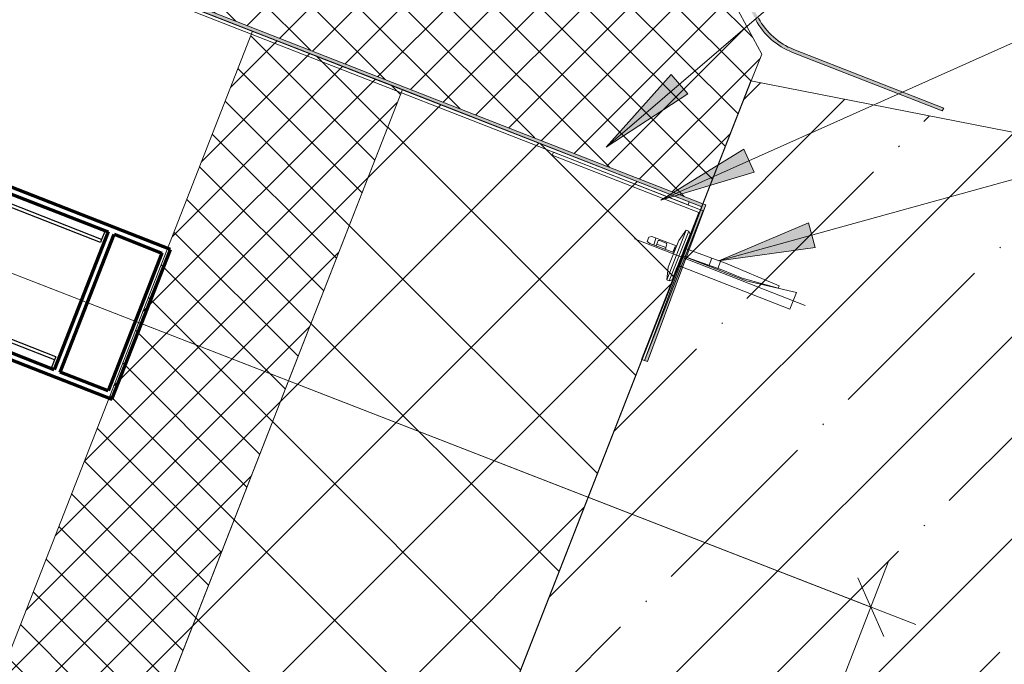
# Model space of a CAD drawing. Header units: millimetres. Extents: x -7374688 to -7372476, y 5958422 to 5960750.
# Tile 18 of 46: x -7373937 to -7373631, y 5960213 to 5960413. Entities that reach past the tile are written whole.
import ezdxf

# ---------------------------------------------------------------- set-up
doc = ezdxf.new("R2010")
doc.units = ezdxf.units.MM
for name, color, linetype, lineweight in [('Марки по нескольким категориям', 7, 'Continuous', 9), ('Обобщенные модели', 7, 'Continuous', 18), ('Размеры', 7, 'Continuous', 9), ('Размеры-10', 7, 'Continuous', 9), ('Тонкие линии', 7, 'Continuous', 18), ('Элементы узлов', 7, 'Continuous', 18)]:
    doc.layers.add(name, color=color, linetype=linetype, lineweight=lineweight)
doc.styles.add('GOST Common', font='GOST_Common.ttf', dxfattribs={"width": 0.9, "height": 20})
doc.dimstyles.new('ADSK_Основной_2_0', dxfattribs={"dimscale": 304.8, "dimtxt": 20.1143, "dimasz": 0.046391, "dimexe": 0.049213, "dimexo": 0.098425, "dimgap": 0.016404, "dimtad": 1, "dimdec": 0, "dimzin": 0, "dimdsep": 46, "dimtxsty": 'GOST Common', "dimblk1": 'OBLIQUE', "dimblk2": 'OBLIQUE', "dimsah": 1, "dimcen": 0.09, "dimdle": 0.049213, "dimazin": 0, "dimtfac": 1, "dimtdec": 4, "dimtix": 1, "dimtmove": 0, "dimatfit": 3, "dimfxl": 1, "dimtvp": 1, "dimtfill": 1, "dimtolj": 1, "dimtzin": 0, "dimarcsym": 2})
pattern_1 = [(45, (-7374284.715, 5958338.628), (-7.071068, 7.071068), []), (135, (-7374284.715, 5958338.628), (-7.071068, -7.071068), [])]

# ---------------------------------------------------------------- blocks, each defined once
blk = doc.blocks.new('HILTI_s_Профиль_MFT-RP - Усиленный профиль MFT-RP-58 77x50 L-V6-Разрез 6-6')
at = {"layer": 'Обобщенные модели', "lineweight": 70}
for p, q in [((-7373960.56, 5960373.68), (-7373981.69, 5960319.67)), ((-7373958.69, 5960372.96), (-7373960.56, 5960373.68)), ((-7373960.15, 5960369.23), (-7373958.69, 5960372.96)), ((-7373890.3, 5960341.91), (-7373960.15, 5960369.23)), ((-7373977.64, 5960324.53), (-7373960.88, 5960367.37)), ((-7373960.88, 5960367.37), (-7373909.66, 5960347.33)), ((-7373909.66, 5960347.33), (-7373926.42, 5960304.49)), ((-7373924.55, 5960303.76), (-7373907.8, 5960346.6)), ((-7373907.8, 5960346.6), (-7373892.9, 5960340.77)), ((-7373892.9, 5960340.77), (-7373909.65, 5960297.94)), ((-7373908.52, 5960295.34), (-7373890.3, 5960341.91)), ((-7373979.82, 5960318.94), (-7373978.37, 5960322.67)), ((-7373978.37, 5960322.67), (-7373908.52, 5960295.34)), ((-7373926.42, 5960304.49), (-7373977.64, 5960324.53)), ((-7373981.69, 5960319.67), (-7373979.82, 5960318.94)), ((-7373909.65, 5960297.94), (-7373924.55, 5960303.76))]:
    blk.add_line(p, q, dxfattribs=at)
blk = doc.blocks.new('HILTI_s_Соединитель_профилей_MFT-RPC - Соединитель профилей MFT-RPC-10736511-Разрез 6-6')
at = {"layer": 'Обобщенные модели', "lineweight": 25}
for p, q in [((-7374305.39, 5959338.21), (-7374355.68, 5959357.88)), ((-7374305.01, 5959339.18), (-7374355.3, 5959358.86)), ((-7374303.95, 5959341.88), (-7374305.01, 5959339.18)), ((-7374305.01, 5959339.18), (-7374305.39, 5959338.21)), ((-7374319.66, 5959301.74), (-7374369.95, 5959321.41)), ((-7374319.28, 5959302.71), (-7374369.57, 5959322.38)), ((-7374319.66, 5959301.74), (-7374320.71, 5959299.04)), ((-7374319.28, 5959302.71), (-7374319.66, 5959301.74))]:
    blk.add_line(p, q, dxfattribs=at)
blk = doc.blocks.new('HILTI_2D_Сталь оц_L - Оц_сталь L-21230471-Разрез 6-6')
at = {"layer": 'Элементы узлов'}
for p, q in [((-7373771.61, 5960371.19), (-7373771.25, 5960372.12)), ((-7373725.98, 5960353.34), (-7373771.61, 5960371.19)), ((-7373725.49, 5960354.23), (-7373771.25, 5960372.12)), ((-7373743.83, 5960307.71), (-7373725.98, 5960353.34)), ((-7373742.9, 5960307.35), (-7373724.68, 5960353.91)), ((-7373724.68, 5960353.91), (-7373725.49, 5960354.23)), ((-7373743.71, 5960307.66), (-7373743.83, 5960307.71)), ((-7373742.9, 5960307.35), (-7373743.71, 5960307.66))]:
    blk.add_line(p, q, dxfattribs=at)
blk = doc.blocks.new('HILTI_2D_Сталь оц_L - Оц_сталь L-21265818-Разрез 6-6')
at = {"layer": 'Элементы узлов'}
for p, q in [((-7373885.89, 5960509.65), (-7373917.33, 5960429.27)), ((-7373884.96, 5960509.29), (-7373916.04, 5960429.84)), ((-7373885.89, 5960509.65), (-7373884.96, 5960509.29)), ((-7373917.33, 5960429.27), (-7373729.38, 5960355.75)), ((-7373916.04, 5960429.84), (-7373729.02, 5960356.68)), ((-7373729.02, 5960356.68), (-7373729.38, 5960355.75))]:
    blk.add_line(p, q, dxfattribs=at)
blk = doc.blocks.new('Маленький дюбель гвоздь - Маленький дюбель гвоздь-21221883-Разрез 6-6')
at = {"layer": 'Элементы узлов', "color": 30, "true_color": 0xff7f00}
for p, q in [((-7373735.98, 5960332.47), (-7373729.95, 5960347.9)), ((-7373735.21, 5960332.16), (-7373729.17, 5960347.59)), ((-7373734.29, 5960332.47), (-7373728.75, 5960346.62)), ((-7373732.28, 5960344.68), (-7373729.95, 5960347.9)), ((-7373729.95, 5960347.9), (-7373732.28, 5960344.68)), ((-7373728.75, 5960346.62), (-7373730.45, 5960342.28)), ((-7373729.95, 5960347.9), (-7373729.17, 5960347.59)), ((-7373729.17, 5960347.59), (-7373729.95, 5960347.9)), ((-7373729.16, 5960347.59), (-7373728.75, 5960346.62)), ((-7373728.75, 5960346.62), (-7373729.16, 5960347.59)), ((-7373746.04, 5960345.23), (-7373731.27, 5960339.45)), ((-7373741.57, 5960345.67), (-7373742.1, 5960344.31)), ((-7373741.57, 5960345.67), (-7373742.1, 5960344.31)), ((-7373742.1, 5960344.31), (-7373741.27, 5960343.68)), ((-7373742.1, 5960344.31), (-7373741.27, 5960343.68)), ((-7373740.61, 5960345.87), (-7373741.57, 5960345.67)), ((-7373740.61, 5960345.87), (-7373741.57, 5960345.67)), ((-7373741.27, 5960343.68), (-7373733.75, 5960340.91)), ((-7373741.27, 5960343.68), (-7373733.75, 5960340.91)), ((-7373732.92, 5960343.05), (-7373740.61, 5960345.87)), ((-7373732.92, 5960343.05), (-7373740.61, 5960345.87)), ((-7373739.98, 5960343.21), (-7373739.34, 5960345.41)), ((-7373739.31, 5960342.96), (-7373738.66, 5960344.63)), ((-7373736.23, 5960342.51), (-7373739.1, 5960343.5)), ((-7373738.66, 5960344.63), (-7373738.25, 5960344.65)), ((-7373738.25, 5960344.65), (-7373736.14, 5960343.82)), ((-7373736.14, 5960343.82), (-7373736.02, 5960343.6)), ((-7373735.97, 5960343.48), (-7373736.05, 5960343.29)), ((-7373735.54, 5960336.33), (-7373732.28, 5960344.68)), ((-7373732.28, 5960344.68), (-7373735.54, 5960336.33)), ((-7373736.05, 5960343.29), (-7373736.37, 5960341.87)), ((-7373734.06, 5960341.02), (-7373733.38, 5960342.77)), ((-7373733.48, 5960341.61), (-7373733.78, 5960341.73)), ((-7373733.75, 5960340.91), (-7373732.92, 5960343.05)), ((-7373733.23, 5960342.71), (-7373733.01, 5960342.82)), ((-7373730.45, 5960342.28), (-7373731.35, 5960339.97)), ((-7373730.45, 5960342.28), (-7373731.35, 5960339.97)), ((-7373730.2, 5960342.19), (-7373730.45, 5960342.28)), ((-7373730.45, 5960342.28), (-7373730.2, 5960342.19)), ((-7373717.76, 5960337.61), (-7373730.2, 5960342.19)), ((-7373730.2, 5960342.19), (-7373717.76, 5960337.61)), ((-7373731.35, 5960339.97), (-7373731.11, 5960339.87)), ((-7373731.35, 5960339.97), (-7373731.1, 5960339.88)), ((-7373731.1, 5960339.88), (-7373731.35, 5960339.97)), ((-7373731.35, 5960339.97), (-7373731.11, 5960339.87)), ((-7373731.27, 5960339.45), (-7373692.94, 5960324.46)), ((-7373731.11, 5960339.87), (-7373711.29, 5960332.12)), ((-7373731.11, 5960339.87), (-7373711.29, 5960332.12)), ((-7373731.1, 5960339.88), (-7373720.08, 5960336)), ((-7373718.58, 5960335.49), (-7373731.1, 5960339.88)), ((-7373722.84, 5960336.98), (-7373721.99, 5960339.17)), ((-7373720.08, 5960336), (-7373719.24, 5960338.16)), ((-7373701.1, 5960330.61), (-7373717.76, 5960337.61)), ((-7373717.76, 5960337.61), (-7373701.1, 5960330.61)), ((-7373735.98, 5960332.47), (-7373735.54, 5960336.33)), ((-7373735.54, 5960336.33), (-7373735.98, 5960332.47)), ((-7373732.81, 5960336.24), (-7373734.29, 5960332.47)), ((-7373732.81, 5960336.24), (-7373732.95, 5960335.9)), ((-7373732.62, 5960336.26), (-7373732.81, 5960336.24)), ((-7373732.49, 5960336.59), (-7373732.62, 5960336.26)), ((-7373732.49, 5960336.59), (-7373732.62, 5960336.26)), ((-7373732.17, 5960336.66), (-7373732.38, 5960336.62)), ((-7373732.17, 5960336.66), (-7373732.33, 5960336.63)), ((-7373731.99, 5960336.59), (-7373732.17, 5960336.66)), ((-7373731.81, 5960336.57), (-7373731.99, 5960336.59)), ((-7373731.62, 5960336.54), (-7373731.99, 5960336.59)), ((-7373731.62, 5960336.54), (-7373731.81, 5960336.57)), ((-7373697.7, 5960323.27), (-7373731.62, 5960336.54)), ((-7373697.7, 5960323.27), (-7373731.62, 5960336.54)), ((-7373720.08, 5960336), (-7373718.58, 5960335.49)), ((-7373718.58, 5960335.49), (-7373712.54, 5960332.93)), ((-7373712.54, 5960332.93), (-7373718.58, 5960335.49)), ((-7373735.21, 5960332.16), (-7373735.98, 5960332.47)), ((-7373735.98, 5960332.47), (-7373735.21, 5960332.16)), ((-7373734.29, 5960332.47), (-7373735.21, 5960332.16)), ((-7373735.21, 5960332.16), (-7373734.29, 5960332.47)), ((-7373712.54, 5960332.93), (-7373701.41, 5960329.82)), ((-7373701.41, 5960329.82), (-7373712.54, 5960332.93)), ((-7373711.29, 5960332.12), (-7373695.66, 5960328.48)), ((-7373711.29, 5960332.12), (-7373695.66, 5960328.48)), ((-7373701.41, 5960329.82), (-7373701.1, 5960330.61)), ((-7373701.1, 5960330.61), (-7373701.41, 5960329.82)), ((-7373695.66, 5960328.48), (-7373697.7, 5960323.27)), ((-7373695.66, 5960328.48), (-7373697.7, 5960323.27))]:
    blk.add_line(p, q, dxfattribs=at)
blk = doc.blocks.new('DIMBLOCK4-Разрез 6-6')
at = {"layer": 'Размеры-10'}
for p, q in [((-7373973.07, 5960488.68), (-7374125.02, 5960100.23)), ((-7374119.56, 5960114.2), (-7373973.07, 5960488.68)), ((-7373845.17, 5960006.86), (-7374133.53, 5960119.66)), ((-7373851.85, 5960030.95), (-7373864.6, 5959998.36)), ((-7373859.14, 5960012.33), (-7373851.85, 5960030.95))]:
    blk.add_line(p, q, dxfattribs=at)
at = {"layer": 'Размеры-10', "lineweight": 18}
for p, q in [((-7374119.56, 5960114.2), (-7374110.4, 5960118.21)), ((-7374119.56, 5960114.2), (-7374128.72, 5960110.19)), ((-7373859.14, 5960012.33), (-7373849.98, 5960016.34)), ((-7373859.14, 5960012.33), (-7373868.3, 5960008.32))]:
    blk.add_line(p, q, dxfattribs=at)
at = {"layer": 'Размеры-10', "color": 0, "insert": (-7373995.63, 5960099.15), "char_height": 20, "width": 45.4106, "attachment_point": 1, "rotation": 338.6356, "line_spacing_factor": 1.022761, "style": 'GOST Common', "bg_fill": 3, "box_fill_scale": 1.25, "bg_fill_color": 256, "bg_fill_true_color": 13158600, "bg_fill_transparency": 0}
blk.add_mtext('280', dxfattribs=at)
blk = doc.blocks.new('_Oblique')
at = {"color": 0, "linetype": 'ByBlock', "lineweight": -2}
blk.add_line((-0.5, -0.5), (0.5, 0.5), dxfattribs=at)
blk = doc.blocks.new('DIMBLOCK16-Разрез 6-6')
at = {"layer": 'Размеры-10'}
for p, q in [((-7373940.18, 5960334.71), (-7373658.58, 5960225.26)), ((-7373672.56, 5960230.7), (-7373940.18, 5960334.71)), ((-7373867.88, 5959728.16), (-7373667.12, 5960244.68)), ((-7374136.59, 5959832.6), (-7373853.9, 5959722.73)), ((-7373867.88, 5959728.16), (-7374136.59, 5959832.6))]:
    blk.add_line(p, q, dxfattribs=at)
at = {"layer": 'Размеры-10', "lineweight": 18}
for p, q in [((-7373672.56, 5960230.7), (-7373676.58, 5960239.85)), ((-7373672.56, 5960230.7), (-7373668.53, 5960221.55)), ((-7373867.88, 5959728.16), (-7373871.91, 5959737.31)), ((-7373867.88, 5959728.16), (-7373863.85, 5959719.01))]:
    blk.add_line(p, q, dxfattribs=at)
at = {"layer": 'Размеры-10', "color": 0, "insert": (-7373806.09, 5959973.07), "char_height": 20, "width": 45.4106, "attachment_point": 1, "rotation": 68.7602, "line_spacing_factor": 1.022761, "style": 'GOST Common', "bg_fill": 3, "box_fill_scale": 1.25, "bg_fill_color": 256, "bg_fill_true_color": 13158600, "bg_fill_transparency": 0}
blk.add_mtext('539', dxfattribs=at)

msp = doc.modelspace()

# ---------------------------------------------------------------- hatches: boundary and pattern name
at = {"layer": 'Марки по нескольким категориям'}
for points in [[(-7373754.83, 5960373.7), (-7373729.49, 5960390.25), (-7373734.64, 5960396.24)], [(-7373737.81, 5960357.22), (-7373708.81, 5960365.86), (-7373712.04, 5960373.07)], [(-7373719.84, 5960338.3), (-7373689.87, 5960342.5), (-7373691.98, 5960350.12)]]:
    msp.add_hatch(color=256, dxfattribs=at).paths.add_polyline_path(points)
at = {"layer": 'Элементы узлов', "true_color": 0x0000a0}
msp.add_hatch(color=174, dxfattribs=at).paths.add_polyline_path([(-7373741.96, 5960307), (-7373723.84, 5960355.73), (-7373914.74, 5960430.4), (-7373882.45, 5960512.98), (-7373883.38, 5960513.33), (-7373916.04, 5960429.84), (-7373725.13, 5960355.12), (-7373742.9, 5960307.34)])
at = {"layer": 'Элементы узлов'}
h = msp.add_hatch(dxfattribs=at)
h.set_pattern_fill('FP_1', color=256, style=0, pattern_type=2)
h.set_pattern_definition(pattern_1)
h.paths.add_polyline_path([(-7373724.76, 5960356.09), (-7373706.48, 5960402.59), (-7373723.31, 5960433.91), (-7373843.46, 5960480.9), (-7373843.83, 5960480.14), (-7373844.19, 5960479.76), (-7373844.63, 5960479.5), (-7373845.44, 5960479.35), (-7373845.65, 5960479.34), (-7373846.15, 5960479.47), (-7373865.27, 5960487.02), (-7373865.64, 5960487.37), (-7373865.93, 5960487.89), (-7373866.06, 5960488.62), (-7373866, 5960489.07), (-7373866.06, 5960489.1), (-7373866.18, 5960488.88), (-7373866.54, 5960488.51), (-7373866.98, 5960488.24), (-7373867.79, 5960488.09), (-7373868, 5960488.09), (-7373868.5, 5960488.21), (-7373887.62, 5960495.76), (-7373887.99, 5960496.12), (-7373888.26, 5960496.56), (-7373888.41, 5960497.36), (-7373888.47, 5960497.57), (-7373914.74, 5960430.4), (-7373725.02, 5960356.19)])
h.paths.add_polyline_path([(-7373916.04, 5960429.84), (-7373889.08, 5960498.75), (-7373890.01, 5960499.12), (-7373916.97, 5960430.2)])
h.paths.add_polyline_path([(-7373845.44, 5960481.33), (-7373845.32, 5960481.63), (-7373853.7, 5960484.91), (-7373853.82, 5960484.61), (-7373845.65, 5960481.42)])
h.paths.add_polyline_path([(-7373855.68, 5960485.34), (-7373855.56, 5960485.64), (-7373863.98, 5960488.82), (-7373864.06, 5960488.62), (-7373858.18, 5960486.32)])
h.paths.add_polyline_path([(-7373867.79, 5960490.08), (-7373867.67, 5960490.38), (-7373876.05, 5960493.66), (-7373876.17, 5960493.36), (-7373868, 5960490.16)])
h.paths.add_polyline_path([(-7373878.03, 5960494.09), (-7373877.97, 5960494.41), (-7373886.34, 5960497.56), (-7373886.41, 5960497.36), (-7373881.68, 5960495.51)])
at = {"layer": 'Элементы узлов', "true_color": 0x408080}
msp.add_hatch(color=137, dxfattribs=at).paths.add_polyline_path([(-7373650.36, 5960384.93), (-7373649.86, 5960385.81), (-7373696.86, 5960404.25), (-7373700.89, 5960406.39), (-7373704.61, 5960409.7), (-7373707.47, 5960413.78), (-7373713.87, 5960425.68), (-7373716.22, 5960431.49), (-7373717.27, 5960437.66), (-7373716.93, 5960444.08), (-7373715.19, 5960450.34), (-7373708.1, 5960468.46), (-7373708.97, 5960468.96), (-7373716.36, 5960449.97), (-7373717.96, 5960443.92), (-7373718.27, 5960437.6), (-7373717.18, 5960431.21), (-7373714.75, 5960425.2), (-7373708.35, 5960413.3), (-7373705.36, 5960409.03), (-7373701.46, 5960405.57), (-7373696.5, 5960402.98), (-7373674.32, 5960394.3)])
at = {"layer": 'Элементы узлов'}
h = msp.add_hatch(dxfattribs=at)
h.set_pattern_fill('FP_1', color=256, style=0, pattern_type=2)
h.set_pattern_definition(pattern_1)
h.paths.add_polyline_path([(-7374417.47, 5958996.76), (-7373163.67, 5958996.85), (-7373163.68, 5959046.85), (-7374344.19, 5959046.85), (-7373818.17, 5960391.55), (-7373864.73, 5960409.77), (-7374410.86, 5959013.68)])
h = msp.add_hatch(dxfattribs=at)
h.set_pattern_fill('FP_6', color=256, style=0, pattern_type=2)
h.set_pattern_definition([(45, (-7374284.715, 5958338.63), (-31.4309, 31.4309), []), (45, (-7374253.285, 5958338.63), (-31.4309, 31.4309), [55.563, -11.113, 0.3353, -10.777])])
h.paths.add_polyline_path([(-7372940.38, 5959632.17), (-7372825.04, 5960220.98), (-7373709.82, 5960394.3), (-7373724.68, 5960356.05), (-7373723.84, 5960355.73), (-7373741.96, 5960307), (-7373742.9, 5960307.34), (-7373726.9, 5960350.38), (-7373931.87, 5959826.39), (-7372944.04, 5959632.89)])
h = msp.add_hatch(dxfattribs=at)
h.set_pattern_fill('FP_5', color=256, style=0, pattern_type=2)
h.set_pattern_definition([(45, (-7374284.715, 5958338.628), (-21.2132, 21.2132), []), (135, (-7374284.715, 5958338.628), (-21.2132, -21.2132), [])])
h.paths.add_polyline_path([(-7374344.22, 5959046.76), (-7373411.02, 5959046.85), (-7373391.43, 5959146.83), (-7374197.69, 5959146.85), (-7373987.41, 5959684.42), (-7374068.67, 5959700.34), (-7374068.67, 5959746.11), (-7374070.65, 5959746.11), (-7374344.19, 5959046.85)])
h.paths.add_polyline_path([(-7373360.07, 5959046.84), (-7373163.67, 5959046.85), (-7373163.68, 5959146.76), (-7373168.92, 5959146.85), (-7373340.49, 5959146.77), (-7373360.07, 5959046.85)])
h.paths.add_polyline_path([(-7373968.89, 5959731.75), (-7373725.13, 5960355.16), (-7373818.17, 5960391.55), (-7374068.63, 5959751.28), (-7374016.51, 5959741.07)])

# ---------------------------------------------------------------- linework, layer by layer
at = {"layer": 'Марки по нескольким категориям'}
for p, q in [((-7373754.83, 5960373.7), (-7373603.79, 5960503.41)), ((-7373737.81, 5960357.22), (-7373532.56, 5960449.04)), ((-7373734.64, 5960396.24), (-7373754.83, 5960373.7)), ((-7373729.49, 5960390.25), (-7373734.64, 5960396.24)), ((-7373754.83, 5960373.7), (-7373729.49, 5960390.25)), ((-7373719.84, 5960338.3), (-7373532.56, 5960390.19)), ((-7373712.04, 5960373.07), (-7373737.81, 5960357.22)), ((-7373708.81, 5960365.86), (-7373712.04, 5960373.07)), ((-7373737.81, 5960357.22), (-7373708.81, 5960365.86)), ((-7373691.98, 5960350.12), (-7373719.84, 5960338.3)), ((-7373689.87, 5960342.5), (-7373691.98, 5960350.12)), ((-7373719.84, 5960338.3), (-7373689.87, 5960342.5))]:
    msp.add_line(p, q, dxfattribs=at)
at = {"layer": 'Тонкие линии'}
for p, q in [((-7373706.48, 5960402.59), (-7373723.31, 5960433.91)), ((-7373916.97, 5960430.2), (-7373725.13, 5960355.16)), ((-7373916.04, 5960429.84), (-7373725.13, 5960355.16)), ((-7373724.76, 5960356.09), (-7373914.74, 5960430.4)), ((-7373864.73, 5960409.77), (-7374417.47, 5958996.76)), ((-7373818.17, 5960391.55), (-7373864.73, 5960409.77)), ((-7373709.72, 5960394.28), (-7373706.48, 5960402.59)), ((-7373696.86, 5960403.12), (-7373650.36, 5960384.93)), ((-7373649.86, 5960385.81), (-7373696.5, 5960404.05)), ((-7373709.82, 5960394.3), (-7373931.96, 5959826.41)), ((-7373725.04, 5960355.12), (-7373709.72, 5960394.28)), ((-7372825.04, 5960220.98), (-7373709.82, 5960394.3)), ((-7373818.17, 5960391.55), (-7374344.22, 5959046.76)), ((-7374344.22, 5959046.76), (-7373818.17, 5960391.55)), ((-7373725.13, 5960355.16), (-7373818.17, 5960391.55)), ((-7373650.36, 5960384.93), (-7373649.86, 5960385.81)), ((-7373741.96, 5960307), (-7373723.84, 5960355.73)), ((-7373723.84, 5960355.73), (-7373724.76, 5960356.09)), ((-7373931.87, 5959826.39), (-7373725.04, 5960355.12)), ((-7373725.12, 5960355.15), (-7373742.9, 5960307.34)), ((-7373742.9, 5960307.34), (-7373741.96, 5960307))]:
    msp.add_line(p, q, dxfattribs=at)
for radius in [21.24, 22.24]:
    msp.add_arc((-7373688.76, 5960423.83), radius, 208.2586, 248.6356, dxfattribs=at)

# ---------------------------------------------------------------- block references
at = {"layer": 'Обобщенные модели', "lineweight": 25}
msp.add_blockref('HILTI_s_Профиль_MFT-RP - Усиленный профиль MFT-RP-58 77x50 L-V6-Разрез 6-6', (0, 0), dxfattribs=at)
at = {"layer": 'Обобщенные модели'}
msp.add_blockref('HILTI_s_Соединитель_профилей_MFT-RPC - Соединитель профилей MFT-RPC-10736511-Разрез 6-6', (393.36, 1005.82), dxfattribs=at)
at = {"layer": 'Элементы узлов'}
for name in ['HILTI_2D_Сталь оц_L - Оц_сталь L-21265818-Разрез 6-6', 'HILTI_2D_Сталь оц_L - Оц_сталь L-21230471-Разрез 6-6']:
    msp.add_blockref(name, (0, 0), dxfattribs=at)
at = {"layer": 'Элементы узлов', "color": 30, "true_color": 0xff7f00}
msp.add_blockref('Маленький дюбель гвоздь - Маленький дюбель гвоздь-21221883-Разрез 6-6', (0, 0), dxfattribs=at)

# ---------------------------------------------------------------- next in the draw order: dimensions: what is measured, and where the dimension line sits
at = {"layer": 'Размеры'}
dim = msp.add_linear_dim(base=(-7374119.56, 5960114.2), p1=(-7373862.78, 5960003.02), p2=(-7373962.14, 5960516.61), angle=338.6356, dimstyle='ADSK_Основной_2_0', override={"dimpost": '<>', "dimfxl": 523.121866}, dxfattribs=at)
dim.commit()
dim.dimension.update_dxf_attribs({"geometry": 'DIMBLOCK4-Разрез 6-6', "text_midpoint": (-7373983.88, 5960077.23)})

# ---------------------------------------------------------------- next in the draw order: dimensions: what is measured, and where the dimension line sits
dim = msp.add_linear_dim(base=(-7373672.56, 5960230.7), p1=(-7374164.55, 5959843.47), p2=(-7373968.14, 5960345.58), angle=68.7602, dimstyle='ADSK_Основной_2_0', override={"dimpost": '<>', "dimfxl": 539.161936}, dxfattribs=at)
dim.commit()
dim.dimension.update_dxf_attribs({"geometry": 'DIMBLOCK16-Разрез 6-6', "text_midpoint": (-7373784.2, 5959984.86)})

doc.saveas('drawing.dxf')
